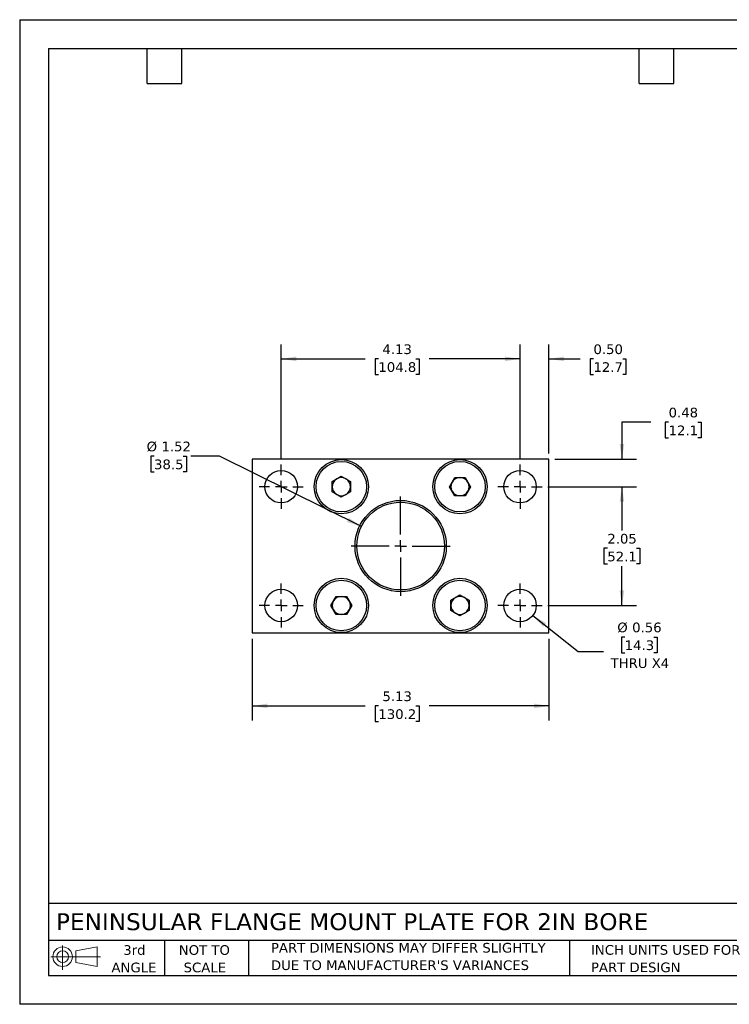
# Model space of a CAD drawing. Header units: inches. Extents: x 0 to 22, y 0 to 17.
# Tile 1 of 2: x 0 to 12.3, y 0 to 17. Entities that reach past the tile are written whole.
import ezdxf

# ---------------------------------------------------------------- set-up
doc = ezdxf.new("R2010")
doc.units = ezdxf.units.IN
doc.header["$LTSCALE"] = 2
doc.header["$MEASUREMENT"] = 0
doc.linetypes.add('SLD-Center', pattern=[0.75, 0.6, -0.05, 0.05, -0.05])
doc.linetypes.add('SLD-Solid', pattern=[0])
doc.layers.add('CENTER', color=40, linetype='SLD-Center')
doc.layers.add('SLD-DEFPOINTS', color=7, linetype='Continuous')
doc.layers.add('DIMENSIONS', color=140, linetype='SLD-Solid', lineweight=25)
doc.layers.add('TEXT', color=140, linetype='SLD-Solid', lineweight=25)
doc.styles.add('SLDTEXTSTYLE0', font='VERDANA.TTF')
doc.dimstyles.new('SLDDIMSTYLE0', dxfattribs={"dimtxt": 0.169922, "dimasz": 0.26, "dimexe": 0, "dimexo": 0.0625, "dimgap": 0.04248, "dimtad": 0, "dimtih": 1, "dimtoh": 1, "dimrnd": 1e-09, "dimzin": 12, "dimdsep": 46, "dimtxsty": 'SLDTEXTSTYLE0', "dimsah": 1, "dimcen": 0.09, "dimadec": 0, "dimazin": 3, "dimtfac": 1, "dimtofl": 0, "dimtmove": 0, "dimatfit": 3, "dimfxl": 0, "dimfrac": 2, "dimtolj": 1, "dimtzin": 12, "dimarcsym": 0})
doc.dimstyles.new('SLDDIMSTYLE1', dxfattribs={"dimtxt": 0.169922, "dimasz": 0.26, "dimexe": 0, "dimexo": 0.0625, "dimgap": 0.04248, "dimtad": 0, "dimtih": 1, "dimtoh": 1, "dimrnd": 1e-09, "dimdsep": 46, "dimtxsty": 'SLDTEXTSTYLE0', "dimsah": 1, "dimcen": 0.09, "dimadec": 0, "dimazin": 2, "dimtfac": 1, "dimtmove": 0, "dimatfit": 0, "dimfxl": 0, "dimfrac": 2, "dimtolj": 1, "dimtzin": 12, "dimarcsym": 0})
doc.dimstyles.new('SLDDIMSTYLE2', dxfattribs={"dimtxt": 0.169922, "dimasz": 0.26, "dimexe": 0, "dimexo": 0.0625, "dimgap": 0.04248, "dimtad": 0, "dimtih": 1, "dimtoh": 1, "dimrnd": 1e-09, "dimzin": 0, "dimdsep": 46, "dimtxsty": 'SLDTEXTSTYLE0', "dimsah": 1, "dimcen": 0.09, "dimadec": 0, "dimazin": 0, "dimtfac": 1, "dimtmove": 0, "dimatfit": 0, "dimfxl": 0, "dimfrac": 2, "dimtolj": 1, "dimtzin": 12, "dimarcsym": 0})
doc.dimstyles.new('SLDDIMSTYLE3', dxfattribs={"dimtxt": 0.169922, "dimasz": 0.26, "dimexe": 0, "dimexo": 0.0625, "dimgap": 0.04248, "dimtad": 0, "dimtih": 1, "dimtoh": 1, "dimrnd": 1e-09, "dimdsep": 46, "dimtxsty": 'SLDTEXTSTYLE0', "dimsah": 1, "dimcen": 0, "dimadec": 0, "dimazin": 2, "dimtfac": 1, "dimtofl": 0, "dimtmove": 0, "dimatfit": 3, "dimfxl": 0, "dimfrac": 2, "dimtolj": 1, "dimtzin": 12, "dimarcsym": 0})
doc.dimstyles.new('SLDDIMSTYLE4', dxfattribs={"dimtxt": 0.169922, "dimasz": 0.26, "dimexe": 0, "dimexo": 0.0625, "dimgap": 0.04248, "dimtad": 0, "dimtih": 1, "dimtoh": 1, "dimrnd": 1e-09, "dimzin": 12, "dimdsep": 46, "dimtxsty": 'SLDTEXTSTYLE0', "dimsah": 1, "dimcen": 0, "dimadec": 0, "dimazin": 3, "dimtfac": 1, "dimtofl": 0, "dimtmove": 0, "dimatfit": 3, "dimfxl": 0, "dimfrac": 2, "dimtolj": 1, "dimtzin": 12, "dimarcsym": 0})

# ---------------------------------------------------------------- blocks, each defined once
blk = doc.blocks.new('Block11')
at = {"color": 7, "linetype": 'SLD-Solid', "lineweight": 18}
for p, q in [((0.204, 0.418), (0.204, 0)), ((0.431, 0.328), (0.801, 0.396)), ((0.801, 0.396), (0.801, 0.058)), ((0, 0.227), (0.856, 0.227)), ((0.431, 0.126), (0.431, 0.328)), ((0.431, 0.126), (0.801, 0.058))]:
    blk.add_line(p, q, dxfattribs=at)
for radius in [0.169, 0.101]:
    blk.add_circle((0.204, 0.227), radius, dxfattribs=at)
blk = doc.blocks.new('Block12')
at = {"layer": 'SLD-DEFPOINTS'}
blk.add_blockref('Block11', (0, 0), dxfattribs=at)
blk = doc.blocks.new('SW_NOTE_0_2')
at = {"layer": 'TEXT', "color": 0, "char_height": 0.16667, "attachment_point": 1, "style": 'SLDTEXTSTYLE0'}
for s, insert in [('PART DIMENSIONS MAY DIFFER SLIGHTLY ', (0, 0.212)), ("DUE TO MANUFACTURER'S VARIANCES", (0, -0.089))]:
    blk.add_mtext(s, dxfattribs=dict(at, insert=insert))
blk = doc.blocks.new('SW_NOTE_0_3')
at = {"layer": 'TEXT', "color": 0, "char_height": 0.1667, "attachment_point": 2, "style": 'SLDTEXTSTYLE0'}
for s, insert in [('NOT TO', (0.414, 0.212)), ('SCALE', (0.422, -0.089))]:
    blk.add_mtext(s, dxfattribs=dict(at, insert=insert))
blk = doc.blocks.new('SW_NOTE_0_4')
at = {"layer": 'TEXT', "color": 0, "char_height": 0.1667, "attachment_point": 2, "style": 'SLDTEXTSTYLE0'}
for s, insert in [('3rd', (0.182, 0.212)), ('ANGLE', (0.175, -0.089))]:
    blk.add_mtext(s, dxfattribs=dict(at, insert=insert))
blk = doc.blocks.new('SW_NOTE_0_5')
at = {"layer": 'TEXT', "color": 0, "char_height": 0.16667, "attachment_point": 1, "style": 'SLDTEXTSTYLE0'}
for s, insert in [('INCH UNITS USED FOR ', (0, 0.212)), ('PART DESIGN', (0, -0.089))]:
    blk.add_mtext(s, dxfattribs=dict(at, insert=insert))
blk = doc.blocks.new('_D')
at = {"layer": 'DIMENSIONS'}
for p, q in [((9.124, 8.937), (10.653, 8.937)), ((10.403, 8.937), (10.403, 8.182)), ((10.151, 7.874), (10.093, 7.874)), ((10.093, 7.874), (10.093, 7.604)), ((10.655, 7.874), (10.713, 7.874)), ((10.713, 7.874), (10.713, 7.604)), ((10.093, 7.604), (10.151, 7.604)), ((10.403, 6.887), (10.403, 7.565)), ((10.713, 7.604), (10.655, 7.604)), ((9.124, 6.887), (10.653, 6.887))]:
    blk.add_line(p, q, dxfattribs=at)
for points in [[(10.403, 8.937), (10.363, 8.677), (10.443, 8.677)], [(10.403, 6.887), (10.443, 7.147), (10.363, 7.147)]]:
    blk.add_solid(points, dxfattribs=at)
at = {"layer": 'DIMENSIONS', "char_height": 0.1667, "attachment_point": 1, "style": 'SLDTEXTSTYLE0'}
for s, insert in [('2.05', (10.151, 8.123)), ('52.1', (10.151, 7.815))]:
    blk.add_mtext(s, dxfattribs=dict(at, insert=insert))
blk = doc.blocks.new('_D_1')
at = {"layer": 'DIMENSIONS'}
for p, q in [((4.518, 9.418), (4.518, 11.394)), ((8.643, 9.418), (8.643, 11.394)), ((4.518, 11.144), (5.966, 11.144)), ((6.196, 11.144), (6.139, 11.144)), ((6.139, 11.144), (6.139, 10.874)), ((6.842, 11.144), (6.899, 11.144)), ((6.899, 11.144), (6.899, 10.874)), ((8.643, 11.144), (7.072, 11.144)), ((6.139, 10.874), (6.196, 10.874)), ((6.899, 10.874), (6.842, 10.874))]:
    blk.add_line(p, q, dxfattribs=at)
for points in [[(4.518, 11.144), (4.778, 11.104), (4.778, 11.184)], [(8.643, 11.144), (8.383, 11.184), (8.383, 11.104)]]:
    blk.add_solid(points, dxfattribs=at)
at = {"layer": 'DIMENSIONS', "char_height": 0.1667, "attachment_point": 1, "style": 'SLDTEXTSTYLE0'}
for s, insert in [('4.13', (6.266, 11.394)), ('104.8', (6.196, 11.086))]:
    blk.add_mtext(s, dxfattribs=dict(at, insert=insert))
blk = doc.blocks.new('_D_2')
at = {"layer": 'DIMENSIONS'}
for p, q in [((10.903, 10.052), (10.403, 10.052)), ((10.403, 10.052), (10.403, 9.412)), ((11.209, 10.052), (11.152, 10.052)), ((11.152, 10.052), (11.152, 9.782)), ((11.714, 10.052), (11.771, 10.052)), ((11.771, 10.052), (11.771, 9.782)), ((11.152, 9.782), (11.209, 9.782)), ((11.771, 9.782), (11.714, 9.782)), ((9.243, 9.412), (10.653, 9.412)), ((9.124, 8.937), (10.653, 8.937)), ((10.403, 8.937), (10.403, 8.437))]:
    blk.add_line(p, q, dxfattribs=at)
for points in [[(10.403, 9.412), (10.443, 9.672), (10.363, 9.672)], [(10.403, 8.937), (10.363, 8.677), (10.443, 8.677)]]:
    blk.add_solid(points, dxfattribs=at)
at = {"layer": 'DIMENSIONS', "char_height": 0.1667, "attachment_point": 1, "style": 'SLDTEXTSTYLE0'}
for s, insert in [('0.48', (11.209, 10.301)), ('12.1', (11.209, 9.993))]:
    blk.add_mtext(s, dxfattribs=dict(at, insert=insert))
blk = doc.blocks.new('_D_3')
at = {"layer": 'DIMENSIONS'}
for p, q in [((8.643, 9.418), (8.643, 11.394)), ((9.143, 9.512), (9.143, 11.394)), ((8.643, 11.144), (8.143, 11.144)), ((9.143, 11.144), (9.681, 11.144)), ((9.911, 11.144), (9.854, 11.144)), ((9.854, 11.144), (9.854, 10.874)), ((10.416, 11.144), (10.473, 11.144)), ((10.473, 11.144), (10.473, 10.874)), ((9.854, 10.874), (9.911, 10.874)), ((10.473, 10.874), (10.416, 10.874))]:
    blk.add_line(p, q, dxfattribs=at)
for points in [[(8.643, 11.144), (8.383, 11.184), (8.383, 11.104)], [(9.143, 11.144), (9.403, 11.104), (9.403, 11.184)]]:
    blk.add_solid(points, dxfattribs=at)
at = {"layer": 'DIMENSIONS', "char_height": 0.1667, "attachment_point": 1, "style": 'SLDTEXTSTYLE0'}
for s, insert in [('0.50', (9.911, 11.394)), ('12.7', (9.911, 11.086))]:
    blk.add_mtext(s, dxfattribs=dict(at, insert=insert))
blk = doc.blocks.new('_D_4')
at = {"layer": 'DIMENSIONS'}
for p, q in [((4.018, 6.312), (4.018, 4.902)), ((9.143, 6.312), (9.143, 4.902)), ((4.018, 5.152), (5.966, 5.152)), ((6.196, 5.152), (6.139, 5.152)), ((6.139, 5.152), (6.139, 4.882)), ((6.842, 5.152), (6.899, 5.152)), ((6.899, 5.152), (6.899, 4.882)), ((9.143, 5.152), (7.072, 5.152)), ((6.139, 4.882), (6.196, 4.882)), ((6.899, 4.882), (6.842, 4.882))]:
    blk.add_line(p, q, dxfattribs=at)
for points in [[(4.018, 5.152), (4.278, 5.112), (4.278, 5.192)], [(9.143, 5.152), (8.883, 5.192), (8.883, 5.112)]]:
    blk.add_solid(points, dxfattribs=at)
at = {"layer": 'DIMENSIONS', "char_height": 0.1667, "attachment_point": 1, "style": 'SLDTEXTSTYLE0'}
for s, insert in [('5.13', (6.266, 5.402)), ('130.2', (6.196, 5.094))]:
    blk.add_mtext(s, dxfattribs=dict(at, insert=insert))
blk = doc.blocks.new('_D_5')
at = {"layer": 'DIMENSIONS'}
for p, q in [((8.864, 6.713), (9.645, 6.094)), ((10.451, 6.341), (10.394, 6.341)), ((10.394, 6.341), (10.394, 6.071)), ((10.956, 6.341), (11.013, 6.341)), ((11.013, 6.341), (11.013, 6.071)), ((9.645, 6.094), (10.082, 6.094)), ((10.394, 6.071), (10.451, 6.071)), ((11.013, 6.071), (10.956, 6.071))]:
    blk.add_line(p, q, dxfattribs=at)
blk.add_solid([(8.864, 6.713), (9.043, 6.52), (9.092, 6.583)], dxfattribs=at)
at = {"layer": 'DIMENSIONS', "char_height": 0.1667, "attachment_point": 1, "style": 'SLDTEXTSTYLE0'}
for s, insert in [('%%c', (10.323, 6.591)), ('0.56', (10.58, 6.591)), ('14.3', (10.451, 6.283)), ('THRU X4', (10.207, 5.974))]:
    blk.add_mtext(s, dxfattribs=dict(at, insert=insert))
blk = doc.blocks.new('_D_6')
at = {"layer": 'DIMENSIONS'}
for p, q in [((2.321, 9.465), (2.264, 9.465)), ((2.264, 9.465), (2.264, 9.195)), ((2.826, 9.465), (2.883, 9.465)), ((2.883, 9.465), (2.883, 9.195)), ((3.454, 9.465), (2.954, 9.465)), ((5.902, 8.249), (3.454, 9.465)), ((2.264, 9.195), (2.321, 9.195)), ((2.883, 9.195), (2.826, 9.195))]:
    blk.add_line(p, q, dxfattribs=at)
blk.add_solid([(5.902, 8.249), (5.687, 8.4), (5.652, 8.329)], dxfattribs=at)
at = {"layer": 'DIMENSIONS', "char_height": 0.1667, "attachment_point": 1, "style": 'SLDTEXTSTYLE0'}
for s, insert in [('%%c', (2.193, 9.715)), ('1.52', (2.449, 9.715)), ('38.5', (2.321, 9.406))]:
    blk.add_mtext(s, dxfattribs=dict(at, insert=insert))
blk = doc.blocks.new('SW_CENTERMARKSYMBOL_0')
at = {"layer": 'CENTER', "color": 0}
for p, q in [((0, 0.2), (0, 0.8575)), ((-0.2, 0), (-0.8575, 0)), ((0, 0), (-0.1, 0)), ((0, 0), (0, 0.1)), ((0, 0), (0, -0.1)), ((0, 0), (0.1, 0)), ((0.2, 0), (0.8575, 0)), ((0, -0.2), (0, -0.8575))]:
    blk.add_line(p, q, dxfattribs=at)
blk = doc.blocks.new('SW_CENTERMARKSYMBOL_1')
at = {"layer": 'CENTER', "color": 0}
for p, q in [((0, 0.2), (0, 0.38125)), ((-0.2, 0), (-0.38125, 0)), ((0, 0), (-0.1, 0)), ((0, 0), (0, 0.1)), ((0, 0), (0, -0.1)), ((0, 0), (0.1, 0)), ((0.2, 0), (0.38125, 0)), ((0, -0.2), (0, -0.38125))]:
    blk.add_line(p, q, dxfattribs=at)
blk = doc.blocks.new('SW_CENTERMARKSYMBOL_2')
at = {"layer": 'CENTER', "color": 0}
for p, q in [((0, 0.2), (0, 0.38125)), ((-0.2, 0), (-0.38125, 0)), ((0, 0), (-0.1, 0)), ((0, 0), (0, 0.1)), ((0, 0), (0, -0.1)), ((0, 0), (0.1, 0)), ((0.2, 0), (0.38125, 0)), ((0, -0.2), (0, -0.38125))]:
    blk.add_line(p, q, dxfattribs=at)
blk = doc.blocks.new('SW_CENTERMARKSYMBOL_3')
at = {"layer": 'CENTER', "color": 0}
for p, q in [((0, 0.2), (0, 0.38125)), ((-0.2, 0), (-0.38125, 0)), ((0, 0), (-0.1, 0)), ((0, 0), (0, 0.1)), ((0, 0), (0, -0.1)), ((0, 0), (0.1, 0)), ((0.2, 0), (0.38125, 0)), ((0, -0.2), (0, -0.38125))]:
    blk.add_line(p, q, dxfattribs=at)
blk = doc.blocks.new('SW_CENTERMARKSYMBOL_4')
at = {"layer": 'CENTER', "color": 0}
for p, q in [((0, 0.2), (0, 0.38125)), ((-0.2, 0), (-0.38125, 0)), ((0, 0), (-0.1, 0)), ((0, 0), (0, 0.1)), ((0, 0), (0, -0.1)), ((0, 0), (0.1, 0)), ((0.2, 0), (0.38125, 0)), ((0, -0.2), (0, -0.38125))]:
    blk.add_line(p, q, dxfattribs=at)

msp = doc.modelspace()

# ---------------------------------------------------------------- linework, layer by layer
at = {"color": 7, "linetype": 'SLD-Solid'}
for p, q in [((0, 17), (0, 0)), ((0, 17), (22, 17)), ((22, 0), (0, 0))]:
    msp.add_line(p, q, dxfattribs=at)
for p, q in [((4.018, 9.412), (4.018, 6.412)), ((9.143, 9.412), (4.018, 9.412)), ((9.143, 6.412), (9.143, 9.412)), ((5.399, 9.027), (5.556, 9.118)), ((5.399, 8.847), (5.399, 9.027)), ((5.556, 9.118), (5.712, 9.027)), ((5.712, 9.027), (5.712, 8.847)), ((7.425, 8.937), (7.515, 9.093)), ((7.515, 9.093), (7.696, 9.093)), ((7.696, 9.093), (7.786, 8.937)), ((5.556, 8.757), (5.399, 8.847)), ((5.712, 8.847), (5.556, 8.757)), ((7.515, 8.781), (7.425, 8.937)), ((7.786, 8.937), (7.696, 8.781)), ((7.696, 8.781), (7.515, 8.781)), ((5.375, 6.887), (5.465, 7.043)), ((5.465, 7.043), (5.646, 7.043)), ((5.646, 7.043), (5.736, 6.887)), ((7.449, 6.977), (7.606, 7.068)), ((7.449, 6.797), (7.449, 6.977)), ((7.606, 7.068), (7.762, 6.977)), ((7.762, 6.977), (7.762, 6.797)), ((5.465, 6.731), (5.375, 6.887)), ((5.736, 6.887), (5.646, 6.731)), ((5.646, 6.731), (5.465, 6.731)), ((7.606, 6.707), (7.449, 6.797)), ((7.762, 6.797), (7.606, 6.707)), ((4.018, 6.412), (9.143, 6.412))]:
    msp.add_line(p, q)
for centre, radius in [((5.556, 8.937), 0.469), ((5.556, 8.937), 0.436), ((7.606, 8.937), 0.469), ((7.606, 8.937), 0.436), ((4.518, 8.937), 0.281), ((8.643, 8.937), 0.281), ((6.581, 7.912), 0.788), ((6.581, 7.912), 0.758), ((5.556, 6.887), 0.469), ((5.556, 6.887), 0.436), ((7.606, 6.887), 0.469), ((7.606, 6.887), 0.436), ((4.518, 6.887), 0.281), ((8.643, 6.887), 0.281)]:
    msp.add_circle(centre, radius)
for centre, start, end in [((5.556, 8.937), 120, 180), ((5.556, 8.937), 60, 120), ((5.556, 8.937), 0, 60), ((7.606, 8.937), 150, 210), ((7.606, 8.937), 90, 150), ((7.606, 8.937), 30, 90), ((7.606, 8.937), 330, 30), ((5.556, 8.937), 180, 240), ((5.556, 8.937), 300, 0), ((7.606, 8.937), 210, 270), ((7.606, 8.937), 270, 330), ((5.556, 8.937), 240, 300), ((5.556, 6.887), 90, 150), ((5.556, 6.887), 30, 90), ((7.606, 6.887), 120, 180), ((7.606, 6.887), 60, 120), ((7.606, 6.887), 0, 60), ((5.556, 6.887), 150, 210), ((5.556, 6.887), 210, 270), ((5.556, 6.887), 270, 330), ((5.556, 6.887), 330, 30), ((7.606, 6.887), 180, 240), ((7.606, 6.887), 300, 0), ((7.606, 6.887), 240, 300)]:
    msp.add_arc(centre, 0.156, start, end)
at = {"layer": 'TEXT'}
for p, q in [((0.5, 16.5), (21.5, 16.5)), ((0.5, 16.5), (0.5, 0.5)), ((2.2, 15.9), (2.2, 16.5)), ((2.8, 15.9), (2.8, 16.5)), ((10.7, 15.9), (10.7, 16.5)), ((11.3, 15.9), (11.3, 16.5)), ((2.2, 15.9), (2.8, 15.9)), ((10.7, 15.9), (11.3, 15.9)), ((21.5, 1.742), (0.5, 1.742)), ((21.5, 1.1), (0.5, 1.1)), ((2.5, 1.1), (2.5, 0.5)), ((3.954, 1.1), (3.954, 0.5)), ((9.5, 1.1), (9.5, 0.5)), ((0.5, 0.5), (21.5, 0.5))]:
    msp.add_line(p, q, dxfattribs=at)

# ---------------------------------------------------------------- block references
at = {"layer": 'CENTER'}
for name, p in [('SW_CENTERMARKSYMBOL_2', (4.518, 8.937)), ('SW_CENTERMARKSYMBOL_3', (8.643, 8.937)), ('SW_CENTERMARKSYMBOL_0', (6.581, 7.912)), ('SW_CENTERMARKSYMBOL_1', (4.518, 6.887)), ('SW_CENTERMARKSYMBOL_4', (8.643, 6.887))]:
    msp.add_blockref(name, p, dxfattribs=at)
at = {"layer": 'SLD-DEFPOINTS'}
msp.add_blockref('Block12', (0.538, 0.595), dxfattribs=at)
at = {"layer": 'TEXT'}
for name, p in [('SW_NOTE_0_4', (1.799, 0.809)), ('SW_NOTE_0_3', (2.776, 0.809)), ('SW_NOTE_0_2', (4.34, 0.848)), ('SW_NOTE_0_5', (9.868, 0.811))]:
    msp.add_blockref(name, p, dxfattribs=at)

# ---------------------------------------------------------------- texts
at = {"layer": 'TEXT', "insert": (0.627, 1.573), "char_height": 0.29167, "attachment_point": 1, "style": 'SLDTEXTSTYLE0'}
msp.add_mtext('PENINSULAR FLANGE MOUNT PLATE FOR 2IN BORE', dxfattribs=at)

# ---------------------------------------------------------------- dimensions: what is measured, and where the dimension line sits
at = {"layer": 'DIMENSIONS'}
for base, p1, p2, dimstyle, picture, middle in [((4.51816682, 11.144365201), (8.64316682, 9.318331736), (4.51816682, 9.318331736), 'SLDDIMSTYLE0', '_D_1', (6.518941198, 11.144365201)), ((8.643, 11.144), (9.143, 9.412), (8.643, 9.318), 'SLDDIMSTYLE2', '_D_3', (10.163, 11.144)), ((9.14316682, 5.152239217), (4.01816682, 6.412081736), (9.14316682, 6.412081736), 'SLDDIMSTYLE0', '_D_4', (6.518941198, 5.152239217))]:
    dim = msp.add_linear_dim(base=base, p1=p1, p2=p2, dimstyle=dimstyle, dxfattribs=at)
    dim.commit()
    dim.dimension.update_dxf_attribs({"geometry": picture, "text_midpoint": middle, "dimtype": 160})
for base, p1, p2, dimstyle, picture, middle in [((10.40300934, 9.412081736), (9.02441682, 8.937081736), (9.14316682, 9.412081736), 'SLDDIMSTYLE1', '_D_2', (10.40300934, 10.051773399)), ((10.403, 6.887), (9.024, 8.937), (9.024, 6.887), 'SLDDIMSTYLE0', '_D', (10.403, 7.874))]:
    dim = msp.add_linear_dim(base=base, p1=p1, p2=p2, angle=90, dimstyle=dimstyle, dxfattribs=at)
    dim.commit()
    dim.dimension.update_dxf_attribs({"geometry": picture, "text_midpoint": middle, "dimtype": 160})
dim = msp.add_diameter_dim_2p(p1=(7.2591, 7.57514), p2=(5.90223, 8.24902), dimstyle='SLDDIMSTYLE4', dxfattribs=at)
dim.commit()
dim.dimension.update_dxf_attribs({"geometry": '_D_6', "text_midpoint": (2.57336, 9.46486), "dimtype": 163})
dim = msp.add_diameter_dim_2p(p1=(8.423, 7.062), p2=(8.864, 6.713), text='<>\\PTHRU X4', dimstyle='SLDDIMSTYLE3', dxfattribs=at)
dim.commit()
dim.dimension.update_dxf_attribs({"geometry": '_D_5', "text_midpoint": (10.704, 6.206), "dimtype": 163})

doc.saveas('drawing.dxf')
